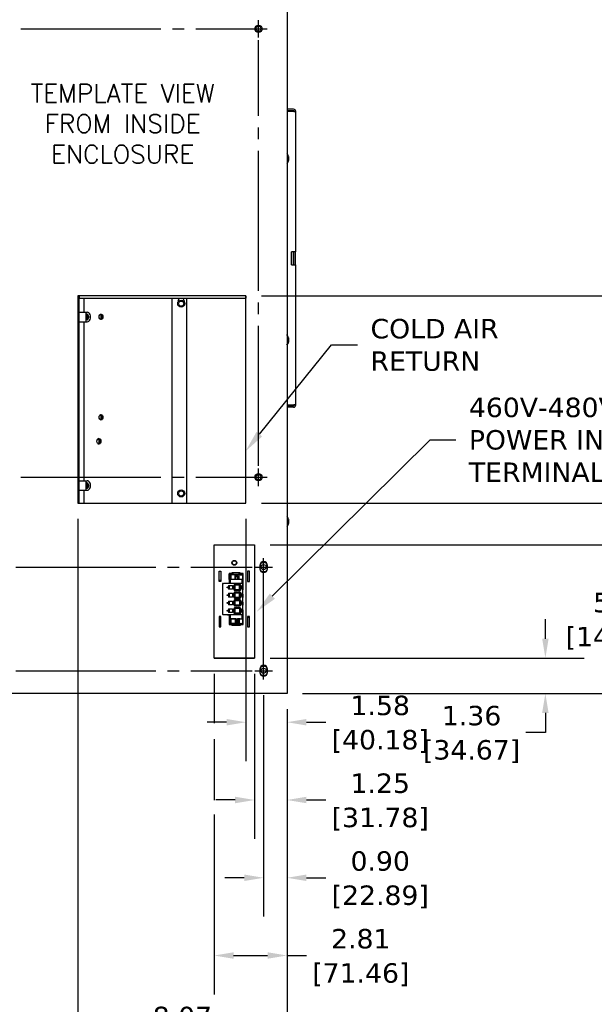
# Model space of a CAD drawing. Header units: inches. Extents: x -1 to 128, y 3 to 101.
# Tile 15 of 17: x 84 to 106, y 36 to 74. Entities that reach past the tile are written whole.
import ezdxf
from ezdxf import colors
from ezdxf.entities.mleader import LeaderData, LeaderLine
from ezdxf.math import Vec2, Vec3

# ---------------------------------------------------------------- set-up
doc = ezdxf.new("R2010")
doc.units = ezdxf.units.IN
doc.header["$LTSCALE"] = 12
doc.header["$MEASUREMENT"] = 0
doc.header["$PDSIZE"] = -1
doc.linetypes.add('SLD-Center', pattern=[0.75, 0.6, -0.05, 0.05, -0.05])
doc.linetypes.add('SLD-Solid', pattern=[0])
doc.layers.add('CENTER', color=40, linetype='SLD-Center')
doc.layers.add('DIMENSIONS', color=140, linetype='SLD-Solid', lineweight=25)
doc.styles.add('ROMANS', font='romans.shx')
doc.styles.get("Standard").update_dxf_attribs({"font": 'verdana.ttf'})
doc.dimstyles.get("Standard").update_dxf_attribs({"dimtxt": 0.18, "dimasz": 0.18, "dimexe": 0.18, "dimexo": 0.0625, "dimgap": 0.09, "dimtad": 0, "dimtih": 1, "dimtoh": 1, "dimdec": 4, "dimzin": 0, "dimdsep": 46, "dimtxsty": 'Standard', "dimcen": 0.09, "dimadec": 0, "dimazin": 0, "dimtfac": 1, "dimtdec": 4, "dimtofl": 0, "dimtmove": 0, "dimatfit": 3, "dimfxl": 0, "dimtolj": 1, "dimtzin": 0, "dimarcsym": 0})

# ---------------------------------------------------------------- blocks, each defined once
blk = doc.blocks.new('*D145')
at = {"layer": 'Defpoints', "color": 0}
for p in [(93.623, 48.69), (94.524, 48.152), (94.524, 41.044)]:
    blk.add_point(p, dxfattribs=at)
at = {"layer": 'DIMENSIONS', "color": 0, "lineweight": -2}
for p, q in [((93.623, 48.09), (93.623, 39.544)), ((94.524, 47.552), (94.524, 39.544)), ((92.873, 41.044), (92.123, 41.044)), ((95.274, 41.044), (96.024, 41.044))]:
    blk.add_line(p, q, dxfattribs=at)
at = {"layer": 'DIMENSIONS', "color": 0}
for points in [[(92.873, 41.169), (92.873, 40.919), (93.623, 41.044)], [(95.274, 41.169), (95.274, 40.919), (94.524, 41.044)]]:
    blk.add_solid(points, dxfattribs=at)
at = {"layer": 'DIMENSIONS', "color": 0, "char_height": 0.75, "attachment_point": 5}
for s, insert in [('\\A1;0.90', (98.121, 41.684)), ('\\A1;[22.89]', (98.121, 40.303))]:
    blk.add_mtext(s, dxfattribs=dict(at, insert=insert))
blk = doc.blocks.new('*D144')
at = {"layer": 'Defpoints', "color": 0}
for p in [(93.273, 49.517), (94.524, 48.152), (94.524, 44.044)]:
    blk.add_point(p, dxfattribs=at)
at = {"layer": 'DIMENSIONS', "color": 0, "lineweight": -2}
for p, q in [((93.273, 48.917), (93.273, 42.544)), ((94.524, 47.552), (94.524, 42.544)), ((92.523, 44.044), (91.773, 44.044)), ((95.274, 44.044), (96.024, 44.044))]:
    blk.add_line(p, q, dxfattribs=at)
at = {"layer": 'DIMENSIONS', "color": 0}
for points in [[(92.523, 44.169), (92.523, 43.919), (93.273, 44.044)], [(95.274, 44.169), (95.274, 43.919), (94.524, 44.044)]]:
    blk.add_solid(points, dxfattribs=at)
at = {"layer": 'DIMENSIONS', "color": 0, "char_height": 0.75, "attachment_point": 5}
for s, insert in [('\\A1;1.25', (98.121, 44.685)), ('\\A1;[31.78]', (98.121, 43.303))]:
    blk.add_mtext(s, dxfattribs=dict(at, insert=insert))
blk = doc.blocks.new('*D146')
at = {"layer": 'Defpoints', "color": 0}
for p in [(92.942, 55.494), (94.524, 48.152), (94.524, 47.044)]:
    blk.add_point(p, dxfattribs=at)
at = {"layer": 'DIMENSIONS', "color": 0, "lineweight": -2}
for p, q in [((92.942, 54.894), (92.942, 45.544)), ((94.524, 47.552), (94.524, 45.544)), ((92.192, 47.044), (91.442, 47.044)), ((95.274, 47.044), (96.024, 47.044))]:
    blk.add_line(p, q, dxfattribs=at)
at = {"layer": 'DIMENSIONS', "color": 0}
for points in [[(92.192, 47.169), (92.192, 46.919), (92.942, 47.044)], [(95.274, 47.169), (95.274, 46.919), (94.524, 47.044)]]:
    blk.add_solid(points, dxfattribs=at)
at = {"layer": 'DIMENSIONS', "color": 0, "char_height": 0.75, "attachment_point": 5}
for s, insert in [('\\A1;1.58', (98.121, 47.686)), ('\\A1;[40.18]', (98.121, 46.303))]:
    blk.add_mtext(s, dxfattribs=dict(at, insert=insert))
blk = doc.blocks.new('*D143')
at = {"layer": 'Defpoints', "color": 0}
for p in [(91.71, 49.515), (94.524, 48.152), (94.524, 38.044)]:
    blk.add_point(p, dxfattribs=at)
at = {"layer": 'DIMENSIONS', "color": 0, "lineweight": -2}
for p, q in [((91.71, 48.915), (91.71, 47.011)), ((94.524, 47.552), (94.524, 36.544)), ((91.71, 46.389), (91.71, 44.036)), ((91.71, 43.481), (91.71, 36.544)), ((92.46, 38.044), (93.774, 38.044)), ((94.524, 38.044), (95.274, 38.044))]:
    blk.add_line(p, q, dxfattribs=at)
at = {"layer": 'DIMENSIONS', "color": 0}
for points in [[(92.46, 38.169), (92.46, 37.919), (91.71, 38.044)], [(93.774, 38.169), (93.774, 37.919), (94.524, 38.044)]]:
    blk.add_solid(points, dxfattribs=at)
at = {"layer": 'DIMENSIONS', "color": 0, "char_height": 0.75, "attachment_point": 5}
for s, insert in [('\\A1;2.81', (97.371, 38.686)), ('\\A1;[71.46]', (97.371, 37.303))]:
    blk.add_mtext(s, dxfattribs=dict(at, insert=insert))
blk = doc.blocks.new('*D142')
at = {"layer": 'Defpoints', "color": 0}
for p in [(86.454, 55.494), (94.524, 48.152), (86.454, 35.044)]:
    blk.add_point(p, dxfattribs=at)
at = {"layer": 'DIMENSIONS', "color": 0, "lineweight": -2}
for p, q in [((86.454, 54.894), (86.454, 33.544)), ((94.524, 47.552), (94.524, 33.544)), ((87.204, 35.044), (88.064, 35.044)), ((93.774, 35.044), (92.914, 35.044))]:
    blk.add_line(p, q, dxfattribs=at)
at = {"layer": 'DIMENSIONS', "color": 0}
for points in [[(87.204, 35.169), (87.204, 34.919), (86.454, 35.044)], [(93.774, 35.169), (93.774, 34.919), (94.524, 35.044)]]:
    blk.add_solid(points, dxfattribs=at)
at = {"layer": 'DIMENSIONS', "color": 0, "char_height": 0.75, "attachment_point": 5}
for s, insert in [('\\A1;8.07', (90.489, 35.686)), ('\\A1;[204.97]', (90.489, 34.303))]:
    blk.add_mtext(s, dxfattribs=dict(at, insert=insert))
blk = doc.blocks.new('*D141')
at = {"layer": 'Defpoints', "color": 0}
for p in [(82.724, 48.152), (94.524, 48.152), (82.724, 29.044)]:
    blk.add_point(p, dxfattribs=at)
at = {"layer": 'DIMENSIONS', "color": 0, "lineweight": -2}
for p, q in [((82.724, 47.552), (82.724, 27.544)), ((94.524, 47.552), (94.524, 27.544)), ((83.474, 29.044), (86.199, 29.044)), ((93.774, 29.044), (91.049, 29.044))]:
    blk.add_line(p, q, dxfattribs=at)
at = {"layer": 'DIMENSIONS', "color": 0}
for points in [[(83.474, 29.169), (83.474, 28.919), (82.724, 29.044)], [(93.774, 29.169), (93.774, 28.919), (94.524, 29.044)]]:
    blk.add_solid(points, dxfattribs=at)
at = {"layer": 'DIMENSIONS', "color": 0, "char_height": 0.75, "attachment_point": 5}
for s, insert in [('\\A1;11.80', (88.624, 29.686)), ('\\A1;[299.72]', (88.624, 28.303))]:
    blk.add_mtext(s, dxfattribs=dict(at, insert=insert))
blk = doc.blocks.new('*D140')
at = {"layer": 'Defpoints', "color": 0}
for p in [(93.273, 49.517), (94.524, 48.152), (104.492, 48.152)]:
    blk.add_point(p, dxfattribs=at)
at = {"layer": 'DIMENSIONS', "color": 0, "lineweight": -2}
for p, q in [((104.492, 50.267), (104.492, 51.017)), ((93.873, 49.517), (105.992, 49.517)), ((95.124, 48.152), (105.992, 48.152)), ((104.492, 47.402), (104.492, 46.652)), ((104.492, 46.652), (103.742, 46.652))]:
    blk.add_line(p, q, dxfattribs=at)
at = {"layer": 'DIMENSIONS', "color": 0}
for points in [[(104.367, 50.267), (104.617, 50.267), (104.492, 49.517)], [(104.367, 47.402), (104.617, 47.402), (104.492, 48.152)]]:
    blk.add_solid(points, dxfattribs=at)
at = {"layer": 'DIMENSIONS', "color": 0, "char_height": 0.75, "attachment_point": 5}
for s, insert in [('\\A1;1.36', (101.645, 47.293)), ('\\A1;[34.67]', (101.645, 45.912))]:
    blk.add_mtext(s, dxfattribs=dict(at, insert=insert))
blk = doc.blocks.new('*D139')
at = {"layer": 'Defpoints', "color": 0}
for p in [(83.623, 48.69), (94.524, 48.152), (83.623, 32.044)]:
    blk.add_point(p, dxfattribs=at)
at = {"layer": 'DIMENSIONS', "color": 0, "lineweight": -2}
for p, q in [((83.623, 48.09), (83.623, 30.544)), ((94.524, 47.552), (94.524, 30.544)), ((84.373, 32.044), (86.648, 32.044)), ((93.774, 32.044), (91.499, 32.044))]:
    blk.add_line(p, q, dxfattribs=at)
at = {"layer": 'DIMENSIONS', "color": 0}
for points in [[(84.373, 32.169), (84.373, 31.919), (83.623, 32.044)], [(93.774, 32.169), (93.774, 31.919), (94.524, 32.044)]]:
    blk.add_solid(points, dxfattribs=at)
at = {"layer": 'DIMENSIONS', "color": 0, "char_height": 0.75, "attachment_point": 5}
for s, insert in [('\\A1;10.90', (89.073, 32.684)), ('\\A1;[276.89]', (89.073, 31.303))]:
    blk.add_mtext(s, dxfattribs=dict(at, insert=insert))
blk = doc.blocks.new('*D151')
at = {"layer": 'Defpoints', "color": 0}
for p in [(93.273, 53.89), (107.474, 53.89), (94.524, 48.152)]:
    blk.add_point(p, dxfattribs=at)
at = {"layer": 'DIMENSIONS', "color": 0, "lineweight": -2}
for p, q in [((93.873, 53.89), (108.974, 53.89)), ((107.474, 53.14), (107.474, 52.395)), ((107.474, 48.902), (107.474, 49.648)), ((95.124, 48.152), (108.974, 48.152))]:
    blk.add_line(p, q, dxfattribs=at)
at = {"layer": 'DIMENSIONS', "color": 0}
for points in [[(107.349, 53.14), (107.599, 53.14), (107.474, 53.89)], [(107.349, 48.902), (107.599, 48.902), (107.474, 48.152)]]:
    blk.add_solid(points, dxfattribs=at)
at = {"layer": 'DIMENSIONS', "color": 0, "char_height": 0.75, "attachment_point": 5}
for s, insert in [('\\A1;5.74', (107.474, 51.654)), ('\\A1;[145.75]', (107.474, 50.281))]:
    blk.add_mtext(s, dxfattribs=dict(at, insert=insert))
blk = doc.blocks.new('*D150')
at = {"layer": 'Defpoints', "color": 0}
for p in [(92.942, 55.494), (111.912, 55.494), (94.524, 48.152)]:
    blk.add_point(p, dxfattribs=at)
at = {"layer": 'DIMENSIONS', "color": 0, "lineweight": -2}
for p, q in [((93.542, 55.494), (113.412, 55.494)), ((111.912, 54.744), (111.912, 53.204)), ((111.912, 48.902), (111.912, 50.442)), ((95.124, 48.152), (113.412, 48.152))]:
    blk.add_line(p, q, dxfattribs=at)
at = {"layer": 'DIMENSIONS', "color": 0}
for points in [[(111.787, 54.744), (112.037, 54.744), (111.912, 55.494)], [(111.787, 48.902), (112.037, 48.902), (111.912, 48.152)]]:
    blk.add_solid(points, dxfattribs=at)
at = {"layer": 'DIMENSIONS', "color": 0, "char_height": 0.75, "attachment_point": 5}
for s, insert in [('\\A1;7.34', (111.912, 52.464)), ('\\A1;[186.49]', (111.912, 51.083))]:
    blk.add_mtext(s, dxfattribs=dict(at, insert=insert))
blk = doc.blocks.new('*D149')
at = {"layer": 'Defpoints', "color": 0}
for p in [(92.942, 63.494), (115.272, 63.494), (94.524, 48.152)]:
    blk.add_point(p, dxfattribs=at)
at = {"layer": 'DIMENSIONS', "color": 0, "lineweight": -2}
for p, q in [((93.542, 63.494), (116.772, 63.494)), ((115.272, 62.744), (115.272, 57.204)), ((115.272, 48.902), (115.272, 54.442)), ((95.124, 48.152), (116.772, 48.152))]:
    blk.add_line(p, q, dxfattribs=at)
at = {"layer": 'DIMENSIONS', "color": 0}
for points in [[(115.147, 62.744), (115.397, 62.744), (115.272, 63.494)], [(115.147, 48.902), (115.397, 48.902), (115.272, 48.152)]]:
    blk.add_solid(points, dxfattribs=at)
at = {"layer": 'DIMENSIONS', "color": 0, "char_height": 0.75, "attachment_point": 5}
for s, insert in [('\\A1;15.34', (115.272, 56.464)), ('\\A1;[389.69]', (115.272, 55.083))]:
    blk.add_mtext(s, dxfattribs=dict(at, insert=insert))
blk = doc.blocks.new('*D148')
at = {"layer": 'Defpoints', "color": 0}
for p in [(92.368, 75.119), (119.801, 75.119), (94.524, 48.152)]:
    blk.add_point(p, dxfattribs=at)
at = {"layer": 'DIMENSIONS', "color": 0, "lineweight": -2}
for p, q in [((92.968, 75.119), (121.301, 75.119)), ((119.801, 74.369), (119.801, 63.017)), ((119.801, 48.902), (119.801, 60.254)), ((95.124, 48.152), (121.301, 48.152))]:
    blk.add_line(p, q, dxfattribs=at)
at = {"layer": 'DIMENSIONS', "color": 0}
for points in [[(119.676, 74.369), (119.926, 74.369), (119.801, 75.119)], [(119.676, 48.902), (119.926, 48.902), (119.801, 48.152)]]:
    blk.add_solid(points, dxfattribs=at)
at = {"layer": 'DIMENSIONS', "color": 0, "char_height": 0.75, "attachment_point": 5}
for s, insert in [('\\A1;26.97', (119.801, 62.276)), ('\\A1;[684.96]', (119.801, 60.895))]:
    blk.add_mtext(s, dxfattribs=dict(at, insert=insert))
blk = doc.blocks.new('*D147')
at = {"layer": 'Defpoints', "color": 0}
for p in [(92.368, 83.119), (123.944, 83.119), (94.524, 48.152)]:
    blk.add_point(p, dxfattribs=at)
at = {"layer": 'DIMENSIONS', "color": 0, "lineweight": -2}
for p, q in [((92.968, 83.119), (125.444, 83.119)), ((123.944, 82.369), (123.944, 67.017)), ((123.944, 48.902), (123.944, 64.254)), ((95.124, 48.152), (125.444, 48.152))]:
    blk.add_line(p, q, dxfattribs=at)
at = {"layer": 'DIMENSIONS', "color": 0}
for points in [[(123.819, 82.369), (124.069, 82.369), (123.944, 83.119)], [(123.819, 48.902), (124.069, 48.902), (123.944, 48.152)]]:
    blk.add_solid(points, dxfattribs=at)
at = {"layer": 'DIMENSIONS', "color": 0, "char_height": 0.75, "attachment_point": 5}
for s, insert in [('\\A1;34.97', (123.944, 66.276)), ('\\A1;[888.16]', (123.944, 64.895))]:
    blk.add_mtext(s, dxfattribs=dict(at, insert=insert))

msp = doc.modelspace()

# ---------------------------------------------------------------- linework, layer by layer
for p, q in [((94.52394, 85.8631), (94.52394, 48.1521)), ((94.77406, 70.6941), (94.52394, 70.6941)), ((94.77406, 70.6341), (94.52394, 70.6341)), ((94.78191, 70.6041), (94.52394, 70.6041)), ((94.78191, 70.6041), (94.86406, 70.6041)), ((94.86406, 65.1941), (94.86406, 70.6041)), ((94.69723, 64.6941), (94.69723, 65.1941)), ((94.78191, 65.1941), (94.69723, 65.1941)), ((94.77068, 64.6941), (94.77068, 65.1941)), ((94.86406, 65.1941), (94.78191, 65.1941)), ((94.78565, 64.6941), (94.78565, 65.1941)), ((94.84542, 64.6941), (94.84542, 65.1941)), ((94.69723, 64.6941), (94.78191, 64.6941)), ((94.78191, 64.6941), (94.86406, 64.6941)), ((94.86406, 59.2841), (94.86406, 64.6941)), ((92.94196, 63.4941), (86.45437, 63.4941)), ((86.45437, 63.4941), (86.45437, 55.4941)), ((86.50626, 55.4941), (86.50626, 63.4941)), ((86.50906, 55.4941), (86.50906, 63.4941)), ((86.51126, 63.4941), (86.51126, 63.4011)), ((92.93726, 63.4941), (92.93726, 63.4011)), ((92.94196, 55.4941), (92.94196, 63.4941)), ((86.51126, 63.4011), (92.93726, 63.4011)), ((86.69815, 62.8591), (86.69815, 63.4011)), ((90.09152, 55.4941), (90.09152, 63.4011)), ((90.654, 55.4941), (90.654, 63.4011)), ((86.50906, 62.8591), (86.7794, 62.8591)), ((86.7794, 62.8591), (86.81495, 62.8591)), ((86.7794, 62.4941), (86.7794, 62.8591)), ((86.50906, 62.4941), (86.7794, 62.4941)), ((86.69815, 56.3591), (86.69815, 62.4941)), ((86.7794, 62.4941), (86.81495, 62.4941)), ((94.52394, 59.2841), (94.78191, 59.2841)), ((94.77406, 59.2541), (94.52394, 59.2541)), ((94.86406, 59.2841), (94.78191, 59.2841)), ((94.77406, 59.1941), (94.52394, 59.1941)), ((86.50906, 56.3591), (86.7794, 56.3591)), ((86.7794, 56.3591), (86.81495, 56.3591)), ((86.7794, 55.9941), (86.7794, 56.3591)), ((86.50906, 55.9941), (86.7794, 55.9941)), ((86.69815, 55.4941), (86.69815, 55.9941)), ((86.7794, 55.9941), (86.81495, 55.9941)), ((86.45437, 55.4941), (92.94196, 55.4941)), ((91.71046, 49.51509), (91.71046, 53.89009)), ((91.71046, 53.89009), (93.27296, 53.89009)), ((93.27296, 53.89009), (93.27296, 49.51509)), ((91.90646, 52.47448), (91.90646, 52.87448)), ((91.90646, 52.87448), (91.97646, 52.87448)), ((91.97646, 52.87448), (91.97646, 52.47448)), ((92.39536, 52.80697), (92.39536, 52.80827)), ((92.71819, 52.80827), (92.39536, 52.80827)), ((92.39536, 52.72339), (92.39536, 52.80697)), ((92.71819, 52.80697), (92.71819, 52.80827)), ((92.71819, 52.72339), (92.71819, 52.80697)), ((93.07646, 52.87448), (93.00646, 52.87448)), ((93.00646, 52.87448), (93.00646, 52.47448)), ((93.07646, 52.47448), (93.07646, 52.87448)), ((93.47446, 53.0896), (93.47446, 52.9646)), ((93.77146, 52.9646), (93.77146, 53.0896)), ((91.90646, 52.52509), (91.97646, 52.52509)), ((91.90646, 52.49509), (91.97646, 52.49509)), ((91.97646, 52.47448), (91.90646, 52.47448)), ((92.28709, 52.77653), (92.28709, 52.7726)), ((92.39536, 52.77653), (92.28709, 52.77653)), ((92.28709, 52.7726), (92.31923, 52.7726)), ((92.28709, 52.54622), (92.28709, 52.7726)), ((92.28709, 52.54622), (92.28709, 52.39819)), ((92.28709, 52.54622), (92.31071, 52.54622)), ((92.29309, 52.54622), (92.29309, 52.39594)), ((92.31071, 52.54622), (92.31071, 52.39594)), ((92.33902, 52.54622), (92.31071, 52.54622)), ((92.31923, 52.7726), (92.33915, 52.7726)), ((92.31923, 52.54622), (92.31923, 52.7726)), ((92.32882, 52.5239), (92.32882, 52.39594)), ((92.33915, 52.7726), (92.34116, 52.7726)), ((92.33915, 52.54633), (92.33915, 52.7726)), ((92.34116, 52.7726), (92.35085, 52.7726)), ((92.34116, 52.54791), (92.34116, 52.7726)), ((92.35085, 52.7726), (92.35489, 52.7726)), ((92.35085, 52.55246), (92.35085, 52.7726)), ((92.35437, 52.72339), (92.36337, 52.72339)), ((92.35437, 52.72339), (92.35437, 52.55316)), ((92.35489, 52.7726), (92.36178, 52.7726)), ((92.35489, 52.72339), (92.35489, 52.7726)), ((92.39536, 52.77053), (92.35489, 52.77053)), ((92.76386, 52.55343), (92.35835, 52.55343)), ((92.36178, 52.7726), (92.36697, 52.7726)), ((92.36178, 52.7726), (92.36178, 52.77053)), ((92.52778, 52.72339), (92.36337, 52.72339)), ((92.36697, 52.77053), (92.36697, 52.7726)), ((92.4741, 52.76151), (92.63945, 52.76151)), ((92.52778, 52.55343), (92.52778, 52.72339)), ((92.68468, 52.72339), (92.52778, 52.72339)), ((92.54594, 52.55343), (92.54594, 52.68815)), ((92.54594, 52.68815), (92.6154, 52.65562)), ((92.6154, 52.65562), (92.6154, 52.55343)), ((92.63155, 52.65536), (92.6154, 52.65562)), ((92.63155, 52.55343), (92.63155, 52.68972)), ((92.68468, 52.55343), (92.68468, 52.72339)), ((92.7202, 52.72339), (92.68468, 52.72339)), ((92.82646, 52.77653), (92.71819, 52.77653)), ((92.7202, 52.72339), (92.78701, 52.72339)), ((92.7421, 52.77053), (92.7421, 52.7726)), ((92.7421, 52.7726), (92.75055, 52.7726)), ((92.75055, 52.7726), (92.81465, 52.7726)), ((92.75572, 52.72339), (92.75055, 52.7726)), ((92.78319, 52.54622), (92.78701, 52.54622)), ((92.81465, 52.72339), (92.78701, 52.72339)), ((92.79809, 52.54622), (92.78701, 52.54622)), ((92.79339, 52.39594), (92.79339, 52.5239)), ((92.81465, 52.54622), (92.79809, 52.54622)), ((92.81465, 52.72339), (92.81465, 52.7726)), ((92.82046, 52.77053), (92.81465, 52.77053)), ((92.81465, 52.72339), (92.81465, 52.54622)), ((92.81465, 52.39594), (92.81465, 52.54622)), ((92.82046, 52.39594), (92.82046, 52.77053)), ((92.82646, 52.15606), (92.82646, 52.77653)), ((93.00646, 52.47448), (93.07646, 52.47448)), ((92.04142, 52.39594), (92.04142, 51.19594)), ((92.04929, 52.39594), (92.04142, 52.39594)), ((92.05323, 52.39594), (92.04929, 52.39594)), ((92.05323, 52.39594), (92.07292, 52.39594)), ((92.05323, 51.19594), (92.05323, 52.39594)), ((92.82095, 52.39594), (92.07292, 52.39594)), ((92.28709, 52.39819), (92.23394, 52.39819)), ((92.23394, 52.39819), (92.23394, 52.39594)), ((92.27174, 52.31878), (92.27174, 52.17311)), ((92.27174, 52.31878), (92.42331, 52.31878)), ((92.42331, 52.17311), (92.27174, 52.17311)), ((92.31053, 52.17311), (92.31053, 52.31878)), ((92.42331, 52.31878), (92.42331, 52.17311)), ((92.50324, 52.33432), (92.51189, 52.32567)), ((92.51189, 52.16622), (92.50324, 52.15757)), ((92.51189, 52.32567), (92.51189, 52.16622)), ((92.71268, 52.32567), (92.51189, 52.32567)), ((92.51189, 52.16622), (92.71268, 52.16622)), ((92.51576, 52.37232), (92.70882, 52.37232)), ((92.70882, 52.11957), (92.51576, 52.11957)), ((92.51576, 52.07232), (92.70882, 52.07232)), ((92.69468, 52.16622), (92.69468, 52.32567)), ((92.72133, 52.33432), (92.71268, 52.32567)), ((92.71268, 52.16622), (92.71268, 52.32567)), ((92.71268, 52.16622), (92.72133, 52.15757)), ((92.82095, 51.19594), (92.82095, 52.39594)), ((92.82095, 52.32142), (92.82646, 52.32142)), ((92.82095, 52.15606), (92.82646, 52.15606)), ((92.27174, 52.01878), (92.27174, 51.87311)), ((92.27174, 52.01878), (92.42331, 52.01878)), ((92.42331, 51.87311), (92.27174, 51.87311)), ((92.27174, 51.71878), (92.27174, 51.57311)), ((92.27174, 51.71878), (92.42331, 51.71878)), ((92.31053, 51.87311), (92.31053, 52.01878)), ((92.31053, 51.57311), (92.31053, 51.71878)), ((92.42331, 52.01878), (92.42331, 51.87311)), ((92.42331, 51.71878), (92.42331, 51.57311)), ((92.50324, 52.03432), (92.51189, 52.02567)), ((92.51189, 51.86622), (92.50324, 51.85757)), ((92.50324, 51.73432), (92.51189, 51.72567)), ((92.71268, 52.02567), (92.51189, 52.02567)), ((92.51189, 52.02567), (92.51189, 51.86622)), ((92.51189, 51.86622), (92.71268, 51.86622)), ((92.51189, 51.72567), (92.51189, 51.56622)), ((92.71268, 51.72567), (92.51189, 51.72567)), ((92.70882, 51.81957), (92.51576, 51.81957)), ((92.51576, 51.77232), (92.70882, 51.77232)), ((92.69468, 51.86622), (92.69468, 52.02567)), ((92.69468, 51.72567), (92.69468, 51.56622)), ((92.71268, 52.02567), (92.72133, 52.03432)), ((92.71268, 52.02567), (92.71268, 51.86622)), ((92.71268, 51.86622), (92.72133, 51.85757)), ((92.71268, 51.72567), (92.72133, 51.73432)), ((92.71268, 51.72567), (92.71268, 51.56622)), ((92.82646, 51.9789), (92.82095, 51.9789)), ((92.82095, 51.85685), (92.82646, 51.85685)), ((92.82646, 51.67968), (92.82095, 51.67968)), ((92.82646, 51.85685), (92.82646, 51.9789)), ((92.82646, 51.55764), (92.82646, 51.67968)), ((92.42331, 51.57311), (92.27174, 51.57311)), ((92.27174, 51.41878), (92.27174, 51.27311)), ((92.27174, 51.41878), (92.42331, 51.41878)), ((92.31053, 51.27311), (92.31053, 51.41878)), ((92.42331, 51.41878), (92.42331, 51.27311)), ((92.51189, 51.56622), (92.50324, 51.55757)), ((92.50324, 51.43432), (92.51189, 51.42567)), ((92.51189, 51.56622), (92.71268, 51.56622)), ((92.51189, 51.42567), (92.51189, 51.26622)), ((92.71268, 51.42567), (92.51189, 51.42567)), ((92.70882, 51.51957), (92.51576, 51.51957)), ((92.51576, 51.47232), (92.70882, 51.47232)), ((92.69468, 51.42567), (92.69468, 51.26622)), ((92.71268, 51.56622), (92.72133, 51.55757)), ((92.71268, 51.42567), (92.72133, 51.43432)), ((92.71268, 51.42567), (92.71268, 51.26622)), ((92.82095, 51.55764), (92.82646, 51.55764)), ((92.82646, 51.38047), (92.82095, 51.38047)), ((92.82095, 51.31975), (92.82646, 51.31423)), ((92.82646, 50.80882), (92.82646, 51.38047)), ((91.97646, 51.12448), (91.90646, 51.12448)), ((91.90646, 51.12448), (91.90646, 50.72448)), ((91.97646, 50.72448), (91.97646, 51.12448)), ((92.04929, 51.19594), (92.04142, 51.19594)), ((92.04929, 51.19594), (92.05323, 51.19594)), ((92.05323, 51.19594), (92.07292, 51.19594)), ((92.07292, 51.19594), (92.82095, 51.19594)), ((92.23394, 51.19594), (92.23394, 51.18716)), ((92.25363, 51.19071), (92.23394, 51.19071)), ((92.23394, 51.18716), (92.28709, 51.18716)), ((92.23994, 51.19594), (92.23994, 51.19316)), ((92.23994, 51.19316), (92.25363, 51.19316)), ((92.25363, 51.19594), (92.25363, 51.19071)), ((92.25363, 51.19071), (92.28315, 51.19071)), ((92.42331, 51.27311), (92.27174, 51.27311)), ((92.28315, 51.19594), (92.28315, 51.19071)), ((92.31071, 51.19071), (92.28315, 51.19071)), ((92.28709, 51.18716), (92.28709, 51.0352)), ((92.28709, 51.0352), (92.31071, 51.0352)), ((92.28709, 51.0352), (92.28709, 50.80882)), ((92.29309, 51.19071), (92.29309, 51.0352)), ((92.31071, 51.0352), (92.31071, 51.19071)), ((92.31071, 51.0352), (92.35437, 51.0352)), ((92.31923, 51.0352), (92.31923, 50.80882)), ((92.32882, 51.19594), (92.32882, 51.06799)), ((92.33915, 51.0352), (92.33915, 50.80882)), ((92.34116, 51.0352), (92.34116, 50.80882)), ((92.35085, 51.0352), (92.35085, 50.80882)), ((92.35437, 51.0352), (92.36337, 51.0352)), ((92.35437, 51.0352), (92.35437, 50.85803)), ((92.35835, 51.03846), (92.76386, 51.03846)), ((92.52778, 51.0352), (92.36337, 51.0352)), ((92.51189, 51.26622), (92.50324, 51.25757)), ((92.51189, 51.26622), (92.71268, 51.26622)), ((92.70882, 51.21957), (92.51576, 51.21957)), ((92.54594, 51.0352), (92.52778, 51.0352)), ((92.52778, 51.0352), (92.52778, 50.85803)), ((92.54594, 51.0352), (92.6154, 51.0352)), ((92.54594, 51.0352), (92.54594, 50.89326)), ((92.54594, 50.89326), (92.6154, 50.92579)), ((92.63155, 51.0352), (92.6154, 51.0352)), ((92.6154, 50.92579), (92.6154, 51.0352)), ((92.63155, 50.92606), (92.6154, 50.92579)), ((92.68468, 51.0352), (92.63155, 51.0352)), ((92.63155, 51.0352), (92.63155, 50.8917)), ((92.7202, 51.0352), (92.68468, 51.0352)), ((92.68468, 51.0352), (92.68468, 50.85803)), ((92.72133, 51.25757), (92.71268, 51.26622)), ((92.7202, 51.0352), (92.78701, 51.0352)), ((92.79809, 51.0352), (92.78701, 51.0352)), ((92.79339, 51.06799), (92.79339, 51.19594)), ((92.79809, 51.0352), (92.81465, 51.0352)), ((92.81465, 51.0352), (92.81465, 51.19594)), ((92.81465, 50.85803), (92.81465, 51.0352)), ((92.82046, 50.81482), (92.82046, 51.19594)), ((92.82646, 51.26), (92.82095, 51.26)), ((93.07646, 51.12448), (93.00646, 51.12448)), ((93.00646, 51.12448), (93.00646, 50.72448)), ((93.01621, 51.12448), (93.07646, 51.06423)), ((93.07646, 50.72448), (93.07646, 51.12448)), ((91.90646, 50.72448), (91.97646, 50.72448)), ((92.28709, 50.80882), (92.31923, 50.80882)), ((92.31923, 50.80882), (92.33915, 50.80882)), ((92.33915, 50.80882), (92.34116, 50.80882)), ((92.34116, 50.80882), (92.35085, 50.80882)), ((92.35085, 50.80882), (92.35489, 50.80882)), ((92.35437, 50.85803), (92.36337, 50.85803)), ((92.35489, 50.85803), (92.35489, 50.80882)), ((92.35489, 50.81482), (92.39536, 50.81482)), ((92.35489, 50.80882), (92.39536, 50.80882)), ((92.35489, 50.80882), (92.36178, 50.80882)), ((92.36178, 50.80882), (92.36178, 50.81482)), ((92.52778, 50.85803), (92.36337, 50.85803)), ((92.36697, 50.81482), (92.36697, 50.80882)), ((92.39536, 50.85803), (92.39536, 50.77444)), ((92.39536, 50.77444), (92.39536, 50.77314)), ((92.71819, 50.77314), (92.39536, 50.77314)), ((92.4741, 50.8199), (92.63945, 50.8199)), ((92.68468, 50.85803), (92.52778, 50.85803)), ((92.7202, 50.85803), (92.68468, 50.85803)), ((92.71819, 50.85803), (92.71819, 50.77444)), ((92.71819, 50.80882), (92.75055, 50.80882)), ((92.71819, 50.77444), (92.71819, 50.77314)), ((92.7202, 50.85803), (92.78701, 50.85803)), ((92.7421, 50.81482), (92.7421, 50.80882)), ((92.74861, 50.80882), (92.75055, 50.80882)), ((92.75572, 50.85803), (92.75055, 50.80882)), ((92.75055, 50.80882), (92.81465, 50.80882)), ((92.81465, 50.85803), (92.78701, 50.85803)), ((92.81465, 50.85803), (92.81465, 50.80882)), ((92.81465, 50.81482), (92.82046, 50.81482)), ((92.81465, 50.80882), (92.82646, 50.80882)), ((93.00646, 50.72448), (93.07646, 50.72448)), ((91.71046, 49.51709), (93.27296, 49.51709)), ((93.27296, 49.51509), (91.71046, 49.51509)), ((92.77325, 49.51709), (92.77125, 49.51509)), ((92.86094, 49.51709), (92.85894, 49.51509)), ((93.47446, 49.0896), (93.47446, 48.9646)), ((93.77146, 48.9646), (93.77146, 49.0896)), ((94.52394, 48.1521), (82.72394, 48.1521))]:
    msp.add_line(p, q)
for centre, radius in [((93.42296, 73.7941), 0.1385), ((93.42296, 73.7941), 0.1), ((90.44152, 63.19126), 0.135), ((90.44152, 63.19126), 0.1), ((93.42296, 56.4941), 0.1385), ((93.42296, 56.4941), 0.1), ((90.44152, 55.8691), 0.135), ((90.44152, 55.8691), 0.1), ((92.49146, 53.19409), 0.095), ((92.49146, 53.19409), 0.0781), ((93.62296, 53.02809), 0.1), ((92.2304, 52.24594), 0.01804), ((92.2304, 51.94594), 0.01804), ((92.2304, 51.64594), 0.01804), ((92.2304, 51.34594), 0.01804), ((93.62296, 49.02809), 0.1)]:
    msp.add_circle(centre, radius)
for centre, radius, start, end in [((94.29384, 68.7941), 0.30313, 15.250844, 41.45576), ((94.54141, 68.83288), 0.05225, 358.872036, 10.760183), ((94.51529, 68.779), 0.07958, 353.371063, 3.771496), ((94.29384, 68.7941), 0.30312, 318.54424, 348.695297), ((90.44152, 63.27181), 0.125, 0, 191.132288), ((90.44152, 63.27181), 0.125, 348.867712, 0), ((94.29384, 61.7941), 0.30313, 15.250844, 41.45576), ((94.29384, 61.7941), 0.30312, 318.54424, 348.695297), ((94.54141, 61.83288), 0.05225, 358.872036, 10.760183), ((94.51529, 61.779), 0.07958, 353.371063, 3.771496), ((94.71068, 59.3141), 0.06, 270, 330), ((94.29384, 54.7941), 0.30313, 15.250844, 41.45576), ((94.29384, 54.7941), 0.30312, 318.54424, 348.695297), ((94.54141, 54.83288), 0.05225, 358.872036, 10.760183), ((94.51529, 54.779), 0.07958, 353.371063, 3.771496), ((93.62296, 53.0896), 0.1485, 0, 180), ((93.62296, 53.02809), 0.172, 32.32654, 147.67346), ((93.62296, 52.9646), 0.1485, 180, 0), ((93.62296, 53.02809), 0.172, 211.966949, 328.033051), ((92.35835, 52.5239), 0.02953, 90, 180), ((92.76386, 52.5239), 0.02953, 0, 90), ((92.60638, 52.24594), 0.15551, 125.643533, 234.356467), ((92.60638, 51.94594), 0.15551, 125.643533, 234.356467), ((92.60638, 52.24594), 0.13583, 111.497309, 248.502691), ((92.60638, 51.94594), 0.13583, 111.497309, 248.502691), ((92.61819, 52.24594), 0.13583, 291.497309, 68.502691), ((92.61819, 51.94594), 0.13583, 291.497309, 68.502691), ((92.61819, 52.24594), 0.15551, 305.643533, 54.356467), ((92.61819, 51.94594), 0.15551, 305.643533, 54.356467), ((92.60638, 51.64594), 0.15551, 125.643533, 234.356467), ((92.60638, 51.64594), 0.13583, 111.497309, 248.502691), ((92.61819, 51.64594), 0.13583, 291.497309, 68.502691), ((92.61819, 51.64594), 0.15551, 305.643533, 54.356467), ((92.60638, 51.34594), 0.15551, 125.643533, 234.356467), ((92.60638, 51.34594), 0.13583, 111.497309, 248.502691), ((92.61819, 51.34594), 0.13583, 291.497309, 68.502691), ((92.61819, 51.34594), 0.15551, 305.643533, 54.356467), ((92.35835, 51.06799), 0.02953, 180, 270), ((92.76386, 51.06799), 0.02953, 270, 0), ((93.62296, 49.0896), 0.1485, 0, 180), ((93.62296, 49.02809), 0.172, 32.32654, 147.67346), ((93.62296, 48.9646), 0.1485, 180, 0), ((93.62296, 49.02809), 0.172, 211.966949, 328.033051)]:
    msp.add_arc(centre, radius, start, end)
for centre, major_axis, ratio, start_param, end_param in [((94.77406, 70.6041), (0, -0.09), 0.9961947, 1.57079633, 3.14159265), ((94.77406, 70.6041), (0, -0.03), 0.9961947, 1.57079633, 3.14159265), ((94.29806, 68.80622), (0.2823, -0.09846), 0.96647436, 0.47217606, 0.58018109), ((94.29806, 68.80622), (0.2823, -0.09846), 0.96647436, 0.11246242, 0.22046745), ((94.29503, 68.84217), (0.29888, -0.00745), 0.27407603, 6.14007647, 6.24808151), ((94.29686, 68.75815), (0.29792, 0.0251), 0.69239833, 0.0047632, 0.11276823), ((94.29264, 68.74603), (0.29888, -0.00745), 0.27407603, 6.14007647, 6.24808151), ((86.80263, 62.6766), (0, 0.108), 0.70398494, 2.83113442, 6.28318531), ((86.80263, 62.6766), (0, 0.108), 0.70398494, 0, 0.31045824), ((86.7309, 62.6766), (0, -0.108), 0.70398494, 0.69185424, 2.44973841), ((86.76641, 62.6766), (0, -0.108), 0.70398494, 0.24051269, 2.90107996), ((86.76712, 62.6766), (0, -0.108), 0.70398494, 0.23570648, 2.90588617), ((86.81495, 62.6766), (0, 0.1825), 0.70398494, 3.14159265, 6.28318531), ((87.29241, 62.68306), (0, 0.097), 0.70710678, 3.50831761, 5.91646035), ((87.31894, 62.68306), (0, 0.097), 0.70710678, 3.25685142, 6.16792654), ((87.32264, 62.68306), (0, -0.1015), 0.70398494, 0.18755941, 2.95403325), ((94.29806, 61.80622), (0.2823, -0.09846), 0.96647436, 0.47217606, 0.58018109), ((94.29264, 61.74603), (0.29888, -0.00745), 0.27407603, 6.14007647, 6.24808151), ((94.29806, 61.80622), (0.2823, -0.09846), 0.96647436, 0.11246242, 0.22046745), ((94.29503, 61.84217), (0.29888, -0.00745), 0.27407603, 6.14007647, 6.24808151), ((94.29686, 61.75815), (0.29792, 0.0251), 0.69239833, 0.0047632, 0.11276823), ((94.77406, 59.2841), (0, 0.03), 0.9961947, 3.14159265, 4.71238898), ((94.77406, 59.2841), (0, 0.09), 0.9961947, 3.14159265, 4.71238898), ((87.29241, 58.80806), (0, 0.097), 0.70710678, 3.50831761, 5.91646035), ((87.31894, 58.80806), (0, 0.097), 0.70710678, 3.25685138, 6.16792658), ((87.32264, 58.80806), (0, 0.1015), 0.70398494, 3.32915206, 6.0956259), ((87.21549, 57.88191), (0, 0.097), 0.70398494, 3.35052538, 6.05979587), ((87.24213, 57.88191), (0, 0.097), 0.70398494, 2.9701476, 6.28318531), ((87.24213, 57.88191), (0, 0.097), 0.70398494, 0, 0.14253313), ((87.24213, 57.88136), (0, 0.1095), 0.70398494, 3.31530387, 6.10947409), ((86.80263, 56.1766), (0, 0.108), 0.70398494, 2.83113442, 6.28318531), ((86.80263, 56.1766), (0, 0.108), 0.70398494, 0, 0.31045824), ((86.7309, 56.1766), (0, 0.108), 0.70398494, 3.83344689, 5.59133107), ((86.76641, 56.1766), (0, 0.108), 0.70398494, 3.38210534, 6.04267262), ((86.76712, 56.1766), (0, 0.108), 0.70398494, 3.37729913, 6.04747883), ((86.81495, 56.1766), (0, 0.1825), 0.70398494, 3.14159265, 6.28318531), ((94.29806, 54.80622), (0.2823, -0.09846), 0.96647436, 0.47217606, 0.58018109), ((94.29264, 54.74603), (0.29888, -0.00745), 0.27407603, 6.14007647, 6.24808151), ((94.29806, 54.80622), (0.2823, -0.09846), 0.96647436, 0.11246242, 0.22046745), ((94.29503, 54.84217), (0.29888, -0.00745), 0.27407603, 6.14007647, 6.24808151), ((94.29686, 54.75815), (0.29792, 0.0251), 0.69239833, 0.0047632, 0.11276823), ((92.4741, 52.80697), (0.07874, 0), 0.57735027, 3.14159265, 4.71238898), ((92.63945, 52.80697), (0.07874, 0), 0.57735027, 4.71238898, 6.28318531), ((92.76875, 52.64756), (-0.48425, 0.00797), 0.08592526, -1.28211402, -1.09124604), ((92.4741, 50.77444), (0.07874, 0), 0.57735027, 1.57079633, 3.14159265), ((92.76875, 50.93386), (-0.48425, -0.00797), 0.08592526, 1.09124604, 1.28211402), ((92.63945, 50.77444), (0.07874, 0), 0.57735027, 0, 1.57079633)]:
    msp.add_ellipse(centre, major_axis=major_axis, ratio=ratio, start_param=start_param, end_param=end_param)
for centre, major_axis in [((87.34929, 62.68306), (0, -0.1015)), ((87.34929, 58.80806), (0, 0.1015)), ((87.26878, 57.88136), (0, 0.1095))]:
    msp.add_ellipse(centre, major_axis=major_axis, ratio=0.70398494)
for points, knots in [([(94.59093, 68.80631), (94.59084, 68.80672), (94.59064, 68.80755), (94.59038, 68.80906), (94.59013, 68.81098), (94.5899, 68.81331), (94.58978, 68.81594), (94.58979, 68.81841), (94.58994, 68.82052), (94.59019, 68.82221), (94.59044, 68.82281), (94.59057, 68.82311)], [0, 0, 0, 0, 0.08293859, 0.16580516, 0.25082827, 0.37694684, 0.49994817, 0.62294666, 0.74929999, 0.87586719, 1, 1, 1, 1]), ([(94.58817, 68.72697), (94.58809, 68.72684), (94.58792, 68.72658), (94.58774, 68.72657), (94.58759, 68.7269), (94.58753, 68.72774), (94.58762, 68.72931), (94.58786, 68.73139), (94.58824, 68.73384), (94.58871, 68.73646), (94.58907, 68.73816), (94.58926, 68.73901)], [0, 0, 0, 0, 0.08294164, 0.1658086, 0.2508294, 0.37694499, 0.49994915, 0.62294997, 0.74930265, 0.87586715, 1, 1, 1, 1]), ([(94.58817, 61.72697), (94.58809, 61.72684), (94.58792, 61.72658), (94.58774, 61.72657), (94.58759, 61.7269), (94.58753, 61.72774), (94.58762, 61.72931), (94.58786, 61.73139), (94.58824, 61.73384), (94.58871, 61.73646), (94.58907, 61.73816), (94.58926, 61.73901)], [0, 0, 0, 0, 0.08294164, 0.1658086, 0.2508294, 0.37694499, 0.49994915, 0.62294997, 0.74930265, 0.87586715, 1, 1, 1, 1]), ([(94.59093, 61.80631), (94.59084, 61.80672), (94.59064, 61.80755), (94.59038, 61.80906), (94.59013, 61.81098), (94.5899, 61.81331), (94.58978, 61.81594), (94.58979, 61.81841), (94.58994, 61.82052), (94.59019, 61.82221), (94.59044, 61.82281), (94.59057, 61.82311)], [0, 0, 0, 0, 0.08293859, 0.16580516, 0.25082827, 0.37694684, 0.49994817, 0.62294666, 0.74929999, 0.87586719, 1, 1, 1, 1]), ([(94.58817, 54.72697), (94.58809, 54.72684), (94.58792, 54.72658), (94.58774, 54.72657), (94.58759, 54.7269), (94.58753, 54.72774), (94.58762, 54.72931), (94.58786, 54.73139), (94.58824, 54.73384), (94.58871, 54.73646), (94.58907, 54.73816), (94.58926, 54.73901)], [0, 0, 0, 0, 0.08294164, 0.1658086, 0.2508294, 0.37694499, 0.49994915, 0.62294997, 0.74930265, 0.87586715, 1, 1, 1, 1]), ([(94.59093, 54.80631), (94.59084, 54.80672), (94.59064, 54.80755), (94.59038, 54.80906), (94.59013, 54.81098), (94.5899, 54.81331), (94.58978, 54.81594), (94.58979, 54.81841), (94.58994, 54.82052), (94.59019, 54.82221), (94.59044, 54.82281), (94.59057, 54.82311)], [0, 0, 0, 0, 0.08293859, 0.16580516, 0.25082827, 0.37694684, 0.49994817, 0.62294666, 0.74929999, 0.87586719, 1, 1, 1, 1])]:
    msp.add_open_spline(points, degree=3, knots=knots)
at = {"layer": 'CENTER', "ltscale": 0.125}
for p, q in [((93.42296, 73.4556), (93.42296, 74.1326)), ((93.08446, 73.7941), (93.76146, 73.7941)), ((93.42296, 56.1556), (93.42296, 56.8326)), ((93.08446, 56.4941), (93.76146, 56.4941)), ((93.62296, 52.68959), (93.62296, 53.36659)), ((93.28446, 53.02809), (93.96146, 53.02809)), ((93.28446, 49.02809), (93.96146, 49.02809)), ((93.62296, 48.68959), (93.62296, 49.36659))]:
    msp.add_line(p, q, dxfattribs=at)
at = {"layer": 'CENTER', "ltscale": 0.75}
for p, q in [((84.26146, 73.7941), (93.38446, 73.7941)), ((93.42296, 56.9326), (93.42296, 73.3556)), ((84.26146, 56.4941), (93.38446, 56.4941)), ((84.06146, 53.02809), (93.18446, 53.02809)), ((93.62296, 49.36659), (93.62296, 52.68959)), ((84.06146, 49.02809), (93.18446, 49.02809))]:
    msp.add_line(p, q, dxfattribs=at)

# ---------------------------------------------------------------- texts
at = {"layer": 'DIMENSIONS', "insert": (88.18573, 71.65816), "char_height": 0.704375, "attachment_point": 2, "style": 'ROMANS'}
msp.add_mtext_dynamic_manual_height_columns('TEMPLATE VIEW\\PFROM INSIDE\\PENCLOSURE', width=8.3260717, gutter_width=1.75, heights=[0], dxfattribs=at)

# ---------------------------------------------------------------- dimensions: what is measured, and where the dimension line sits
at = {"layer": 'DIMENSIONS'}
for base, p1, p2, picture, middle in [((123.94413, 83.1191), (94.52394, 48.1521), (92.36796, 83.1191), '*D147', (123.94413, 65.6356)), ((119.80116, 75.1191), (94.52394, 48.1521), (92.36796, 75.1191), '*D148', (119.80116, 61.6356)), ((115.2715, 63.4941), (94.52394, 48.1521), (92.94196, 63.4941), '*D149', (115.2715, 55.8231)), ((111.91229, 55.4941), (94.52394, 48.1521), (92.94196, 55.4941), '*D150', (111.91229, 51.8231)), ((107.47383, 53.89009), (94.52394, 48.1521), (93.27296, 53.89009), '*D151', (107.47383, 51.0211)), ((104.49233, 48.1521), (93.27296, 49.51709), (94.52394, 48.1521), '*D140', (101.64503, 46.6521))]:
    dim = msp.add_linear_dim(base=base, p1=p1, p2=p2, angle=90, dimstyle='Standard', override={"dimtxt": 0.75, "dimasz": 0.75, "dimexe": 1.5, "dimexo": 0.6, "dimgap": 0.25, "dimdec": 2, "dimzin": 1, "dimpost": '\\X', "dimtdec": 2, "dimtzin": 1}, dxfattribs=at)
    dim.commit()
    dim.dimension.update_dxf_attribs({"geometry": picture, "text_midpoint": middle})
for base, p1, p2, picture, middle in [((86.45437, 35.0439), (94.52394, 48.1521), (86.45437, 55.4941), '*D142', (90.48916, 35.0439)), ((94.52394, 47.0439), (92.94196, 55.4941), (94.52394, 48.1521), '*D146', (98.12124, 47.0439)), ((94.52394, 38.0439), (91.71046, 49.51509), (94.52394, 48.1521), '*D143', (97.37124, 38.0439)), ((94.52394, 44.0439), (93.27296, 49.51709), (94.52394, 48.1521), '*D144', (98.12124, 44.0439)), ((83.62296, 32.0439), (94.52394, 48.1521), (83.62296, 48.68959), '*D139', (89.07345, 32.0439)), ((94.52394, 41.0439), (93.62296, 48.68959), (94.52394, 48.1521), '*D145', (98.12124, 41.0439)), ((82.72394, 29.0439), (94.52394, 48.1521), (82.72394, 48.1521), '*D141', (88.62394, 29.0439))]:
    dim = msp.add_linear_dim(base=base, p1=p1, p2=p2, dimstyle='Standard', override={"dimtxt": 0.75, "dimasz": 0.75, "dimexe": 1.5, "dimexo": 0.6, "dimgap": 0.25, "dimdec": 2, "dimzin": 1, "dimpost": '\\X', "dimtdec": 2, "dimtzin": 1}, dxfattribs=at)
    dim.commit()
    dim.dimension.update_dxf_attribs({"geometry": picture, "text_midpoint": middle})

# ---------------------------------------------------------------- leaders
ml = msp.add_multileader_mtext('Standard', dxfattribs=at)
ml.set_content('COLD AIR\\PRETURN', color=256)
ml.set_leader_properties(color=256, linetype='ByLayer', lineweight=-1)
ml.build(insert=Vec2(0, 0))
ml.multileader.update_dxf_attribs({"text_left_attachment_type": 2, "dogleg_length": 1, "arrow_head_size": 0.85})
ctx = ml.context
ctx.base_point, ctx.char_height, ctx.arrow_head_size, ctx.landing_gap_size, ctx.plane_origin = Vec3(97.24636, 61.60149), 0.75, 0.85, 0.5, Vec3(86.41943, 57.49479)
ctx.left_attachment = 2
notes = []
notes.append((ctx, [(1, (1, 1, 0), (96.24636, 61.60149), (1, 0), 1, [(0, [(92.92191, 57.49479)], 0, [])])]))
ctx.mtext.insert, ctx.mtext.flow_direction = Vec3(97.74636, 62.60149), 5
ml = msp.add_multileader_mtext('Standard', dxfattribs=at)
ml.set_content('460V-480V\\PPOWER INPUT\\PTERMINAL BLOCK', color=256)
ml.set_leader_properties(color=256, linetype='ByLayer', lineweight=-1)
ml.build(insert=Vec2(0, 0))
ml.multileader.update_dxf_attribs({"text_left_attachment_type": 2, "dogleg_length": 1, "arrow_head_size": 0.85})
ctx = ml.context
ctx.base_point, ctx.char_height, ctx.arrow_head_size, ctx.landing_gap_size, ctx.plane_origin = Vec3(101.04159, 57.93888), 0.75, 0.85, 0.5, Vec3(91.71046, 51.70259)
ctx.left_attachment = 2
notes.append((ctx, [(1, (1, 1, 0), (100.04159, 57.93888), (1, 0), 1, [(0, [(93.354, 51.3051)], 0, [])])]))
ctx.mtext.insert, ctx.mtext.flow_direction = Vec3(101.54159, 59.56388), 5
for ctx, leaders in notes:
    for number, flags, end, landing, length, lines in leaders:
        leader = LeaderData()
        leader.index, (leader.has_last_leader_line, leader.has_dogleg_vector, leader.attachment_direction) = number, flags
        leader.last_leader_point, leader.dogleg_vector, leader.dogleg_length = Vec3(end), Vec3(landing), length
        for number, points, colour, breaks in lines:
            line = LeaderLine()
            line.index, line.vertices, line.color, line.breaks = number, Vec3.list(points), colors.encode_raw_color(colour), breaks
            leader.lines.append(line)
        ctx.leaders.append(leader)

doc.saveas('drawing.dxf')
